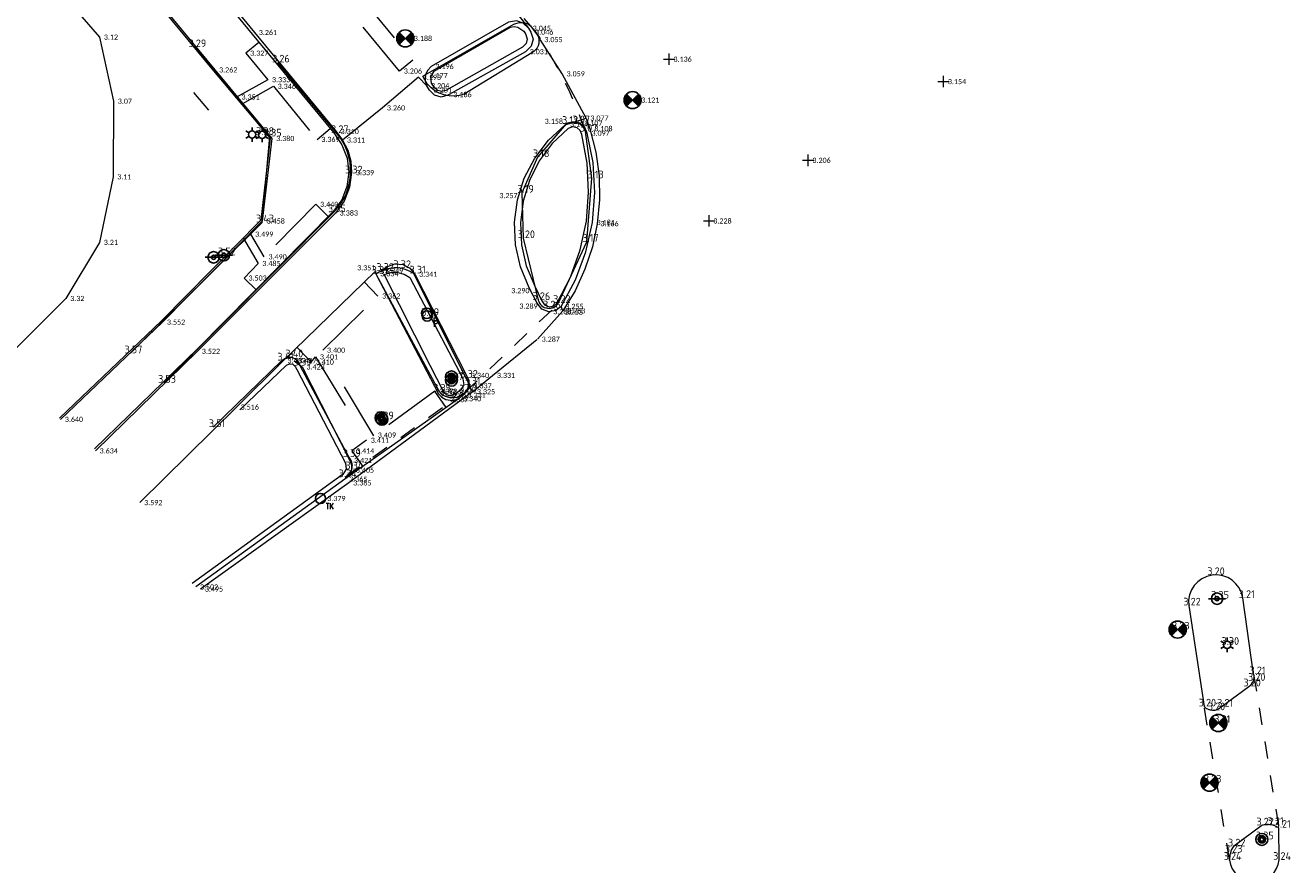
# Model space of a CAD drawing. Header units: metres. Extents: x 152089 to 154194, y 463573 to 464275.
# Tile 6 of 35: x 152453 to 152497, y 463910 to 463939. Entities that reach past the tile are written whole.
import ezdxf
from ezdxf.enums import TextEntityAlignment as Align
from ezdxf.lldxf.tags import DXFTag

# ---------------------------------------------------------------- set-up
doc = ezdxf.new("R2010")
doc.units = ezdxf.units.M
doc.header["$MEASUREMENT"] = 0
doc.linetypes.add('XX-HIDDEN', pattern=[4, 2, -2])
for name, color, linetype, lineweight, true_color in [('B-ME-AL-HOOGTELABEL_HOOGTEMERK-S', 1, 'Continuous', 0, 0xff0000), ('B-ME-VH-KANTOPSLUITING_OPSLUITBAND_100X200-G', 7, 'VH-OPSLUITBAND_100X200', 0, 0xff7fbf), ('B-ME-VH-KANTOPSLUITING_OPSLUITBAND_60X150-G', 6, 'VH-OPSLUITBAND_60X150', 0, 0xff00ff), ('B-ME-VH-KANTOPSLUITING_TROTTOIRBAND_180 200-G', 7, 'VH-TROTTOIRBAND_180-200', 0, 0xff7fff)]:
    doc.layers.add(name, color=color, linetype=linetype, lineweight=lineweight, true_color=true_color)
for name, color, linetype, lineweight in [('B-ME-GW-WATERGANG_INSTEEK-G', 120, 'Continuous', 18), ('B-ME-VH-KANTOPSLUITING_VOORKANTBAND-G', 210, 'Continuous', 18), ('B-ME-VH-MATERIAALGRENS-G', 243, 'XX-HIDDEN', 18), ('B-ME-VH-VERHARDING_ASFALT-G', 2, 'Continuous', 18), ('B-ME-VH-VERHARDING_TEGEL-G', 24, 'Continuous', 18), ('B-ME-VW-VERKEERSTEKEN_BORD_INFO-G', 1, 'Continuous', 18)]:
    doc.layers.add(name, color=color, linetype=linetype, lineweight=lineweight)
for name, color, linetype in [('B-ME-IE-MEUBILAIR_LICHTMAST-S', 1, 'Continuous'), ('B-ME-IE-MEUBILAIR_PAAL-S', 1, 'Continuous'), ('B-ME-IE-MEUBILAIR_TROTTOIRKOLK-S', 1, 'Continuous'), ('B-ME-IE-MEUBILAIR_VERKEERSBORD-S', 1, 'Continuous'), ('B-ME-IE-MEUBILAIR_VERKEERSLICHT-S', 1, 'Continuous'), ('B-ME-RI-PUT-S', 1, 'Continuous'), ('X-XX-AL-MEETPUNT_DATA_HOOGTE-T', 7, 'Continuous')]:
    doc.layers.add(name, color=color, linetype=linetype)
doc.styles.add('18_100', font='romans', dxfattribs={"width": 0.8, "height": 0.18})
doc.styles.add('18_200', font='romans', dxfattribs={"width": 0.8, "height": 0.36})
doc.styles.add('NLCS-ISO-ANNOTATIVE-T18', font='txt', dxfattribs={"height": 1.8})
doc.styles.add('SLK', font='calibri.ttf', dxfattribs={"height": 0.3})
tags = doc.linetypes.add('VH-OPSLUITBAND_100X200', pattern=[16, 8, -2, 4, -2]).pattern_tags.tags
tags[10:11] = [DXFTag(74, 4), DXFTag(75, 0), DXFTag(340, '0'), DXFTag(46, 1.0), DXFTag(50, 0.0), DXFTag(44, 0.0), DXFTag(45, 0.0)]
tags[8:9] = [DXFTag(74, 4), DXFTag(75, 0), DXFTag(340, '0'), DXFTag(46, 1.0), DXFTag(50, 0.0), DXFTag(44, 0.0), DXFTag(45, 0.0)]
tags[6:7] = [DXFTag(74, 4), DXFTag(75, 0), DXFTag(340, '0'), DXFTag(46, 1.0), DXFTag(50, 0.0), DXFTag(44, 0.0), DXFTag(45, 0.0)]
tags[4:5] = [DXFTag(74, 4), DXFTag(75, 0), DXFTag(340, '0'), DXFTag(46, 1.0), DXFTag(50, 0.0), DXFTag(44, 0.0), DXFTag(45, 0.0)]
tags = doc.linetypes.add('VH-OPSLUITBAND_60X150', pattern=[10, 4, -2, 2, -2]).pattern_tags.tags
tags[10:11] = [DXFTag(74, 4), DXFTag(75, 0), DXFTag(340, '0'), DXFTag(46, 1.0), DXFTag(50, 0.0), DXFTag(44, 0.0), DXFTag(45, 0.0)]
tags[8:9] = [DXFTag(74, 4), DXFTag(75, 0), DXFTag(340, '0'), DXFTag(46, 1.0), DXFTag(50, 0.0), DXFTag(44, 0.0), DXFTag(45, 0.0)]
tags[6:7] = [DXFTag(74, 4), DXFTag(75, 0), DXFTag(340, '0'), DXFTag(46, 1.0), DXFTag(50, 0.0), DXFTag(44, 0.0), DXFTag(45, 0.0)]
tags[4:5] = [DXFTag(74, 4), DXFTag(75, 0), DXFTag(340, '0'), DXFTag(46, 1.0), DXFTag(50, 0.0), DXFTag(44, 0.0), DXFTag(45, 0.0)]
tags = doc.linetypes.add('VH-TROTTOIRBAND_180-200', pattern=[20, 10, -2, 2, -2, 2, -2]).pattern_tags.tags
tags[14:15] = [DXFTag(74, 4), DXFTag(75, 0), DXFTag(340, '0'), DXFTag(46, 1.0), DXFTag(50, 0.0), DXFTag(44, 0.0), DXFTag(45, 0.0)]
tags[12:13] = [DXFTag(74, 4), DXFTag(75, 0), DXFTag(340, '0'), DXFTag(46, 1.0), DXFTag(50, 0.0), DXFTag(44, 0.0), DXFTag(45, 0.0)]
tags[10:11] = [DXFTag(74, 4), DXFTag(75, 0), DXFTag(340, '0'), DXFTag(46, 1.0), DXFTag(50, 0.0), DXFTag(44, 0.0), DXFTag(45, 0.0)]
tags[8:9] = [DXFTag(74, 4), DXFTag(75, 0), DXFTag(340, '0'), DXFTag(46, 1.0), DXFTag(50, 0.0), DXFTag(44, 0.0), DXFTag(45, 0.0)]
tags[6:7] = [DXFTag(74, 4), DXFTag(75, 0), DXFTag(340, '0'), DXFTag(46, 1.0), DXFTag(50, 0.0), DXFTag(44, 0.0), DXFTag(45, 0.0)]
tags[4:5] = [DXFTag(74, 4), DXFTag(75, 0), DXFTag(340, '0'), DXFTag(46, 1.0), DXFTag(50, 0.0), DXFTag(44, 0.0), DXFTag(45, 0.0)]

# ---------------------------------------------------------------- blocks, each defined once
blk = doc.blocks.new('LICHTMAST')
at = {"ltscale": 0.1}
for p, q in [((-0.11, 0.063), (-0.219, 0.127)), ((0, 0.127), (0, 0.253)), ((0.11, 0.063), (0.219, 0.127)), ((-0.11, -0.063), (-0.219, -0.127)), ((0, -0.127), (0, -0.253)), ((0.11, -0.063), (0.219, -0.127))]:
    blk.add_line(p, q, dxfattribs=at)
blk.add_circle((0, 0), 0.127, dxfattribs=at)
at = {"style": '18_200', "width": 0.8}
blk.add_attdef('HOOGTE', (0.247, 0.242), '', height=0.25, dxfattribs=at)
blk = doc.blocks.new('verkeersbord')
blk.add_line((-0.3, 0), (0.3, 0))
for radius in [0.2, 0.0745]:
    blk.add_circle((0, 0), radius)
at = {"style": '18_200', "width": 0.8}
blk.add_attdef('HOOGTE', (0.245, 0.178), '', height=0.25, dxfattribs=at)
blk = doc.blocks.new('put')
at = {"color": 0, "ltscale": 0.5}
for p, q in [((-0.3, 0), (0, 0)), ((-0.299, 0.028), (-0.028, 0.027)), ((-0.295, 0.055), (-0.055, 0.055)), ((-0.289, 0.083), (-0.083, 0.082)), ((-0.279, 0.11), (-0.11, 0.11)), ((-0.267, 0.137), (-0.138, 0.137)), ((-0.267, 0.137), (-0.138, 0.137)), ((-0.251, 0.165), (-0.165, 0.165)), ((-0.23, 0.192), (-0.192, 0.192)), ((0, 0), (0.3, 0)), ((0.027, 0.027), (0.298, 0.027)), ((0.055, 0.055), (0.295, 0.055)), ((0.082, 0.082), (0.288, 0.082)), ((0.11, 0.11), (0.279, 0.109)), ((0.137, 0.137), (0.267, 0.137)), ((0.165, 0.164), (0.251, 0.164)), ((0.192, 0.192), (0.23, 0.192)), ((-0.299, -0.027), (-0.027, -0.027)), ((-0.295, -0.055), (-0.055, -0.055)), ((-0.289, -0.082), (-0.082, -0.082)), ((-0.28, -0.109), (-0.11, -0.11)), ((-0.267, -0.137), (-0.137, -0.137)), ((-0.251, -0.164), (-0.165, -0.164)), ((-0.231, -0.192), (-0.192, -0.192)), ((0.027, -0.027), (0.298, -0.028)), ((0.054, -0.055), (0.295, -0.055)), ((0.082, -0.082), (0.288, -0.083)), ((0.109, -0.11), (0.279, -0.11)), ((0.137, -0.137), (0.267, -0.137)), ((0.164, -0.165), (0.251, -0.165)), ((0.191, -0.192), (0.23, -0.192))]:
    blk.add_line(p, q, dxfattribs=at)
at = {"ltscale": 0.5}
for p, q in [((0.212, 0.212), (-0.213, -0.212)), ((-0.212, 0.212), (0.212, -0.213))]:
    blk.add_line(p, q, dxfattribs=at)
blk.add_ellipse((0, 0), major_axis=(-0.212, 0.212), ratio=1, start_param=3.926991, end_param=10.210176, dxfattribs=at)
at = {"style": '18_200', "width": 0.8}
blk.add_attdef('HOOGTE', (0.402, 0.261), '', height=0.25, dxfattribs=at)
blk = doc.blocks.new('verkeerslicht')
h = blk.add_hatch()
h.set_pattern_fill('ANSI31', color=256, scale=0.0045, style=0)
h.set_pattern_definition([(45, (-99614.369806, -220088.543568), (-0.0101027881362, 0.0101027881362), [])])
edge = h.paths.add_edge_path()
edge.add_ellipse((0, 0), major_axis=(-0.0895, 0.0895), ratio=1, start_angle=0, end_angle=360)
edge = h.paths.add_edge_path(flags=16)
edge.add_arc((0, 0), 0.0678, 0, 360)
blk.add_circle((0, 0), 0.0678)
blk.add_ellipse((0, 0), major_axis=(0.149, 0.149), ratio=1)
blk.add_ellipse((0, 0), major_axis=(-0.0895, 0.0895), ratio=1, start_param=1.570796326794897, end_param=7.853981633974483)
at = {"style": '18_200', "width": 0.8}
blk.add_attdef('HOOGTE', (0.264, 0.21), '', height=0.25, dxfattribs=at)
blk = doc.blocks.new('PAAL')
at = {"ltscale": 2}
blk.add_ellipse((0, 0), major_axis=(-0.181, 0), ratio=1, start_param=3.926991, end_param=10.210176, dxfattribs=at)
at = {"ltscale": 2, "style": '18_200', "width": 0.8}
blk.add_text('P', height=0.218, dxfattribs=at).set_placement((0.219, -0.382))
at = {"style": '18_200', "width": 0.8}
blk.add_attdef('HOOGTE', (0.236, 0.203), '', height=0.25, dxfattribs=at)
blk = doc.blocks.new('TROTTOIRKOLK')
at = {"ltscale": 2}
blk.add_ellipse((0, 0), major_axis=(-0.127, 0.127), ratio=1, start_param=3.926991, end_param=10.210176, dxfattribs=at)
at = {"ltscale": 2, "style": '18_100', "width": 0.8}
blk.add_text('TK', height=0.216, dxfattribs=at).set_placement((0.193, -0.375))
at = {"style": '18_200', "width": 0.8}
blk.add_attdef('HOOGTE', (0.214, 0.179), '', height=0.25, dxfattribs=at)
blk = doc.blocks.new('Verkeerslicht SLK', base_point=(2557.887, 2858.61))
h = blk.add_hatch()
h.set_pattern_fill('ANSI31', color=256, scale=0.0045, style=0, pattern_type=2)
h.set_pattern_definition([(45, (-97056.483087, -217229.933216), (-0.0101027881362, 0.0101027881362), [])])
edge = h.paths.add_edge_path()
edge.add_arc((2557.887, 2858.61), 0.127, 225, 585)
edge = h.paths.add_edge_path()
edge.add_arc((2557.887, 2858.61), 0.0678, 0, 360)
blk.add_circle((2557.887, 2858.61), 0.0678)
blk.add_ellipse((2557.887, 2858.61), major_axis=(0.149, 0.149), ratio=1)
blk.add_ellipse((2557.887, 2858.61), major_axis=(-0.0895, 0.0895), ratio=1, start_param=1.570796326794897, end_param=7.853981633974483)
blk = doc.blocks.new('hoogtemaat')
at = {"color": 0, "linetype": 'ByBlock'}
for points in [[(-0.2, 0, 0), (0.2, 0, 0)], [(0, -0.2, 0), (0, 0.2, 0)]]:
    blk.add_polyline3d(points, dxfattribs=at)
at = {"style": '18_200', "width": 0.8}
blk.add_attdef('HOOGTE', (0.247, 0.263), '', height=0.25, dxfattribs=at)

msp = doc.modelspace()

# ---------------------------------------------------------------- linework, layer by layer
at = {"layer": 'B-ME-GW-WATERGANG_INSTEEK-G'}
msp.add_lwpolyline([(152418.933, 463953.771), (152421.797, 463958.908), (152424.591, 463962.374), (152426.971, 463963.827), (152429.65, 463964.254), (152432.547, 463962.71), (152435.567, 463959.828), (152443.571, 463952.379), (152450.285, 463944.346), (152455.262, 463938.631), (152455.75, 463936.382), (152455.733, 463933.728), (152455.26, 463931.427), (152454.081, 463929.458), (152451.987, 463927.357)], dxfattribs=at)
at = {"layer": 'B-ME-VH-KANTOPSLUITING_OPSLUITBAND_100X200-G'}
msp.add_lwpolyline([(152430.177, 463973.762), (152430.707, 463973.788), (152431.198, 463973.694), (152431.576, 463973.543), (152431.917, 463973.322), (152432.21, 463973.04), (152434.491, 463970.378), (152440.246, 463963.486), (152446.91, 463955.396), (152454.309, 463946.403), (152460.615, 463938.738), (152463.481, 463935.266), (152463.767, 463934.853), (152463.945, 463934.384), (152464.003, 463933.885), (152463.94, 463933.39), (152463.759, 463932.925), (152463.471, 463932.517), (152458.7, 463927.689), (152455.077, 463924.181)], dxfattribs=at)
at = {"layer": 'B-ME-VH-KANTOPSLUITING_OPSLUITBAND_60X150-G'}
msp.add_lwpolyline([(152430.595, 463972.061), (152433.11, 463969.116), (152438.638, 463962.468), (152445.589, 463953.997), (152452.505, 463945.615), (152459.259, 463937.442), (152461.248, 463935.079), (152460.915, 463932.202), (152457.433, 463928.67), (152453.851, 463925.258)], dxfattribs=at)
at = {"layer": 'B-ME-VH-KANTOPSLUITING_TROTTOIRBAND_180 200-G'}
for points in [[(152466.908, 463937.011), (152466.885, 463937.235), (152467.006, 463937.43), (152469.687, 463938.976), (152469.816, 463939), (152469.945, 463938.982), (152470.149, 463938.839), (152470.224, 463938.718), (152470.27, 463938.562), (152470.23, 463938.405), (152470.115, 463938.29), (152470.102, 463938.282), (152467.417, 463936.762), (152467.276, 463936.723), (152467.134, 463936.755), (152467.023, 463936.85), (152467.007, 463936.872), (152466.908, 463937.011)], [(152460.185, 463925.548), (152461.823, 463927.114), (152461.929, 463927.166), (152462.045, 463927.147), (152462.128, 463927.064), (152462.181, 463926.962), (152463.889, 463923.675), (152463.915, 463923.461), (152463.795, 463923.282), (152463.775, 463923.267), (152458.507, 463919.458)]]:
    msp.add_lwpolyline(points, dxfattribs=at)
for points in [[(152472.186, 463935.216), (152472.131, 463935.353), (152472.018, 463935.449), (152471.857, 463935.481), (152471.702, 463935.426), (152471.147, 463934.899), (152470.69, 463934.284), (152470.346, 463933.6), (152470.124, 463932.867), (152470.031, 463932.108), (152470.07, 463931.345), (152470.238, 463930.599), (152470.532, 463929.894), (152470.781, 463929.377), (152470.879, 463929.235), (152471.038, 463929.169), (152471.198, 463929.195), (152471.322, 463929.299), (152471.787, 463930.208), (152472.13, 463931.17), (152472.344, 463932.169), (152472.425, 463933.188), (152472.372, 463934.21)], [(152465.245, 463930.303), (152465.485, 463930.368), (152465.734, 463930.368), (152465.953, 463930.309), (152466.151, 463930.199), (152468.011, 463926.644), (152468.015, 463926.637), (152468.044, 463926.424), (152467.928, 463926.242), (152467.743, 463926.1), (152467.594, 463926.043), (152467.439, 463926.079), (152467.33, 463926.194), (152467.329, 463926.196), (152466.869, 463927.108)]]:
    msp.add_lwpolyline(points, close=True, dxfattribs=at)
at = {"layer": 'B-ME-VH-KANTOPSLUITING_VOORKANTBAND-G'}
for points in [[(152466.6, 463937.26), (152469.801, 463939.08, -0.305324), (152470.387, 463939.031), (152470.65, 463938.661, -0.378484), (152470.43, 463938.08), (152468.06, 463936.63, -0.32103), (152466.757, 463936.992)], [(152472.313, 463935.313, 0.482173), (152471.638, 463935.586), (152470.632, 463934.417), (152470.082, 463933.169), (152470.123, 463931.576), (152470.658, 463929.402, 0.671679), (152471.37, 463929.3), (152472.357, 463931.448), (152472.534, 463933.675)], [(152467.177, 463926.189, 0.284372), (152467.806, 463925.996), (152468.083, 463926.157, 0.42654), (152468.117, 463926.675), (152466.289, 463930.334, 0.261991), (152465.172, 463930.427), (152464.962, 463930.324)], [(152494.027, 463915.136, 0.426608), (152494.626, 463915.127), (152495.598, 463915.842, 0.347159), (152495.763, 463916.27), (152495.383, 463918.944, 0.984626), (152493.487, 463918.681)], [(152495.056, 463910.223, 0.166246), (152494.918, 463909.745, 0.889521), (152496.657, 463909.753), (152496.646, 463910.878, 0.220357), (152496.053, 463910.961)]]:
    msp.add_lwpolyline(points, format="xyb", close=True, dxfattribs=at)
for points in [[(152457.524, 463926.498), (152463.485, 463932.485, 0.38769), (152463.58, 463935.265), (152461.517, 463937.74)], [(152459.252, 463924.942), (152461.662, 463927.279, -0.61114), (152462.288, 463927.101), (152464.008, 463923.89, -0.494985), (152463.867, 463923.184)]]:
    msp.add_lwpolyline(points, format="xyb", dxfattribs=at)
at = {"layer": 'B-ME-VH-MATERIAALGRENS-G', "ltscale": 0.3}
msp.add_lwpolyline([(152472.311, 463935.341, 0.06437), (152470.56, 463938.83), (152467.081, 463942.748)], format="xyb", dxfattribs=at)
at = {"layer": 'B-ME-VH-MATERIAALGRENS-G'}
msp.add_lwpolyline([(152464.324, 463940.152), (152466.25, 463937.822), (152465.788, 463937.44), (152463.862, 463939.769)], close=True, dxfattribs=at)
for points in [[(152460.855, 463938.447), (152460.394, 463938.066), (152461.161, 463937.137), (152460.094, 463936.53)], [(152472.334, 463935.788), (152471.5, 463937.343), (152470.719, 463938.544)], [(152460.289, 463936.296), (152461.361, 463936.904), (152462.892, 463935.04), (152463.353, 463935.421)], [(152463.287, 463932.331), (152462.852, 463932.762), (152461.04, 463930.918), (152460.57, 463931.714)], [(152460.312, 463931.562), (152460.821, 463930.685), (152460.337, 463930.174), (152460.751, 463929.764)], [(152467.428, 463925.632), (152467.027, 463926.198), (152464.886, 463924.637), (152463.091, 463927.641), (152465.027, 463929.543), (152464.547, 463930.036)], [(152468.353, 463926.186), (152469.056, 463926.758), (152470.627, 463928.029), (152471.52, 463929.024)], [(152462.188, 463927.744), (152462.692, 463927.226), (152462.844, 463927.409), (152464.63, 463924.481), (152464.112, 463924.107), (152464.498, 463923.56)]]:
    msp.add_lwpolyline(points, dxfattribs=at)
at = {"layer": 'B-ME-VH-MATERIAALGRENS-G', "ltscale": 0.3}
for points in [[(152468.083, 463926.157), (152471.302, 463929.215)], [(152463.875, 463923.188), (152467.806, 463925.996)], [(152495.763, 463916.27), (152496.646, 463910.878)], [(152494.918, 463909.745), (152494.027, 463915.136)]]:
    msp.add_lwpolyline(points, dxfattribs=at)
at = {"layer": 'B-ME-VH-VERHARDING_ASFALT-G'}
for points in [[(152469.779, 463939.63), (152470.311, 463938.941), (152470.398, 463938.806), (152470.474, 463938.563), (152470.413, 463938.315), (152470.232, 463938.135), (152470.205, 463938.12), (152467.528, 463936.612), (152467.487, 463936.589), (152467.248, 463936.527), (152467.01, 463936.592), (152466.836, 463936.767), (152466.745, 463936.925), (152466.453, 463937.22), (152465.195, 463936.148), (152463.791, 463935.019), (152463.968, 463934.66), (152464.075, 463934.274), (152464.107, 463933.874), (152464.036, 463933.36), (152463.843, 463932.877), (152463.539, 463932.457), (152458.7, 463927.603), (152455.113, 463924.108)], [(152456.675, 463922.292), (152460.062, 463925.645), (152461.704, 463927.273), (152464.928, 463930.407), (152464.962, 463930.324), (152465.128, 463930.428), (152465.363, 463930.574), (152465.623, 463930.669), (152465.901, 463930.652), (152466.147, 463930.524), (152466.322, 463930.308), (152468.141, 463926.757), (152468.222, 463926.583), (152468.231, 463926.391), (152468.353, 463926.186), (152464.011, 463922.984), (152458.805, 463919.257)]]:
    msp.add_lwpolyline(points, dxfattribs=at)
msp.add_lwpolyline([(152472.334, 463935.788), (152472.464, 463935.415), (152472.675, 463934.597), (152472.79, 463933.761), (152472.808, 463932.916), (152472.729, 463932.076), (152472.558, 463931.266), (152472.297, 463930.481), (152471.95, 463929.731), (152471.52, 463929.024), (152471.457, 463929.18), (152471.269, 463929.033), (152471.033, 463928.993), (152470.785, 463929.083), (152470.62, 463929.289), (152470.335, 463929.833), (152470.033, 463930.565), (152469.862, 463931.339), (152469.827, 463932.131), (152469.93, 463932.917), (152470.167, 463933.675), (152470.533, 463934.38), (152471.015, 463935.012), (152471.599, 463935.55)], close=True, dxfattribs=at)
at = {"layer": 'B-ME-VH-VERHARDING_TEGEL-G'}
for points in [[(152434.519, 463970.501), (152440.364, 463963.491), (152446.95, 463955.474), (152454.431, 463946.43), (152460.7, 463938.793), (152463.569, 463935.318), (152463.791, 463935.019)], [(152452.551, 463945.653), (152459.305, 463937.48), (152461.307, 463935.072), (152460.973, 463932.175), (152457.475, 463928.627), (152453.892, 463925.215)], [(152470.311, 463938.941), (152470.132, 463939.122), (152469.889, 463939.201), (152469.618, 463939.15), (152466.898, 463937.599), (152466.765, 463937.46), (152466.691, 463937.282), (152466.686, 463937.099), (152466.745, 463936.925)], [(152456.343, 463927.534), (152460.965, 463932.129), (152461.232, 463935.143), (152458.588, 463938.278)], [(152471.457, 463929.18), (152471.958, 463930.107), (152472.326, 463931.095), (152472.555, 463932.124), (152472.64, 463933.174), (152472.579, 463934.226), (152472.375, 463935.259), (152472.287, 463935.461), (152472.119, 463935.605), (152471.908, 463935.65), (152471.908, 463935.65)], [(152464.962, 463930.324), (152467.156, 463926.11), (152467.269, 463925.988), (152467.415, 463925.906), (152467.643, 463925.873), (152467.863, 463925.939)], [(152462.087, 463927.27), (152462.371, 463927.054), (152464.04, 463923.771), (152464.105, 463923.608), (152464.104, 463923.432), (152464.022, 463923.247), (152463.869, 463923.115)], [(152468.231, 463926.391), (152468.162, 463926.205), (152468.026, 463926.061), (152467.863, 463925.939), (152463.869, 463923.115), (152458.635, 463919.331)]]:
    msp.add_lwpolyline(points, dxfattribs=at)
at = {"layer": 'B-ME-VW-VERKEERSTEKEN_BORD_INFO-G'}
msp.add_line((152458.556, 463936.683), (152459.089, 463936.071), dxfattribs=at)

# ---------------------------------------------------------------- block references
at = {"layer": 'B-ME-AL-HOOGTELABEL_HOOGTEMERK-S'}
for p in [(152475.254, 463937.854), (152484.883, 463937.07), (152480.129, 463934.306), (152476.652, 463932.178)]:
    msp.add_blockref('hoogtemaat', p, dxfattribs=at)
at = {"layer": 'B-ME-IE-MEUBILAIR_LICHTMAST-S'}
for p in [(152460.614, 463935.211), (152460.968, 463935.197), (152494.835, 463917.299)]:
    msp.add_blockref('LICHTMAST', p, dxfattribs=at)
at = {"layer": 'B-ME-IE-MEUBILAIR_PAAL-S'}
for p in [(152466.743, 463928.938), (152466.759, 463928.844)]:
    msp.add_blockref('PAAL', p, dxfattribs=at)
at = {"layer": 'B-ME-IE-MEUBILAIR_TROTTOIRKOLK-S'}
msp.add_blockref('TROTTOIRKOLK', (152463.013, 463922.436), dxfattribs=at)
at = {"layer": 'B-ME-IE-MEUBILAIR_VERKEERSBORD-S'}
for p in [(152459.263, 463930.902), (152459.623, 463930.973), (152494.48, 463918.92)]:
    msp.add_blockref('verkeersbord', p, dxfattribs=at)
at = {"layer": 'B-ME-IE-MEUBILAIR_VERKEERSLICHT-S'}
for name, p in [('verkeerslicht', (152467.609, 463926.591)), ('Verkeerslicht SLK', (152467.611, 463926.704)), ('Verkeerslicht SLK', (152465.145, 463925.268)), ('verkeerslicht', (152465.171, 463925.216)), ('verkeerslicht', (152496.051, 463910.473))]:
    msp.add_blockref(name, p, dxfattribs=at)
at = {"layer": 'B-ME-RI-PUT-S'}
for p in [(152465.991, 463938.585), (152473.967, 463936.42), (152493.096, 463917.836), (152494.524, 463914.557), (152494.213, 463912.462)]:
    msp.add_blockref('put', p, dxfattribs=at)

# ---------------------------------------------------------------- texts
at = {"layer": 'B-ME-AL-HOOGTELABEL_HOOGTEMERK-S', "style": 'SLK'}
for s, p in [('3.136', (152475.404, 463937.764)), ('3.154', (152485.033, 463936.98)), ('3.206', (152480.279, 463934.216)), ('3.228', (152476.802, 463932.088))]:
    msp.add_text(s, height=0.18, dxfattribs=at).set_placement(p)
at = {"layer": 'B-ME-GW-WATERGANG_INSTEEK-G', "style": 'SLK'}
for s, p in [('3.12', (152455.412, 463938.541)), ('3.07', (152455.9, 463936.292)), ('3.11', (152455.883, 463933.638)), ('3.21', (152455.41, 463931.337)), ('3.32', (152454.231, 463929.368))]:
    msp.add_text(s, height=0.18, dxfattribs=at).set_placement(p)
at = {"layer": 'B-ME-IE-MEUBILAIR_TROTTOIRKOLK-S', "style": 'SLK'}
msp.add_text('3.379', height=0.18, dxfattribs=at).set_placement((152463.253, 463922.346))
at = {"layer": 'B-ME-RI-PUT-S', "style": 'SLK'}
for s, p in [('3.188', (152466.291, 463938.495)), ('3.121', (152474.267, 463936.33))]:
    msp.add_text(s, height=0.18, dxfattribs=at).set_placement(p)
at = {"layer": 'B-ME-VH-MATERIAALGRENS-G', "style": 'SLK'}
for s, p in [('3.055', (152470.869, 463938.454)), ('3.327', (152460.544, 463937.976)), ('3.206', (152465.938, 463937.35)), ('3.059', (152471.65, 463937.253)), ('3.333', (152461.311, 463937.047)), ('3.346', (152461.511, 463936.814)), ('3.351', (152460.241, 463936.438)), ('3.077', (152472.484, 463935.698)), ('3.369', (152463.042, 463934.95)), ('3.440', (152463.002, 463932.672)), ('3.499', (152460.72, 463931.624)), ('3.485', (152460.971, 463930.595)), ('3.490', (152461.19, 463930.828)), ('3.503', (152460.487, 463930.084)), ('3.362', (152465.177, 463929.453)), ('3.253', (152471.583, 463928.884)), ('3.287', (152470.777, 463927.939)), ('3.401', (152462.994, 463927.319)), ('3.400', (152463.241, 463927.551)), ('3.410', (152462.842, 463927.136)), ('3.331', (152469.206, 463926.668)), ('3.373', (152467.177, 463926.108)), ('3.325', (152468.503, 463926.096)), ('3.411', (152464.78, 463924.391)), ('3.411', (152464.78, 463924.391)), ('3.409', (152465.026, 463924.572)), ('3.414', (152464.262, 463924.017))]:
    msp.add_text(s, height=0.18, dxfattribs=at).set_placement(p)
at = {"layer": 'B-ME-VH-VERHARDING_ASFALT-G', "style": 'SLK'}
for s, p in [('3.045', (152470.461, 463938.851)), ('3.046', (152470.548, 463938.716)), ('3.031', (152470.355, 463938.03)), ('3.193', (152466.603, 463937.13)), ('3.204', (152466.895, 463936.835)), ('3.201', (152466.986, 463936.677)), ('3.186', (152467.678, 463936.522)), ('3.260', (152465.345, 463936.058)), ('3.158', (152470.885, 463935.586)), ('3.077', (152472.484, 463935.698)), ('3.077', (152472.484, 463935.698)), ('3.108', (152472.624, 463935.328)), ('3.311', (152463.941, 463934.929)), ('3.339', (152464.257, 463933.784)), ('3.257', (152469.29, 463932.978)), ('3.383', (152463.689, 463932.367)), ('3.383', (152463.689, 463932.367)), ('3.166', (152472.836, 463931.992)), ('3.351', (152464.299, 463930.445)), ('3.334', (152465.112, 463930.234)), ('3.349', (152465.278, 463930.338)), ('3.341', (152466.472, 463930.218)), ('3.290', (152469.708, 463929.642)), ('3.289', (152469.993, 463929.099)), ('3.255', (152471.607, 463929.09)), ('3.288', (152471.183, 463928.903)), ('3.263', (152471.67, 463928.934)), ('3.522', (152458.85, 463927.513)), ('3.433', (152461.854, 463927.183)), ('3.340', (152468.291, 463926.667)), ('3.325', (152468.503, 463926.096)), ('3.516', (152460.212, 463925.555)), ('3.634', (152455.263, 463924.018)), ('3.385', (152464.161, 463922.894)), ('3.592', (152456.825, 463922.202)), ('3.495', (152458.955, 463919.167))]:
    msp.add_text(s, height=0.18, dxfattribs=at).set_placement(p)
at = {"layer": 'B-ME-VH-VERHARDING_TEGEL-G', "style": 'SLK'}
for s, p in [('3.045', (152470.461, 463938.851)), ('3.261', (152460.85, 463938.703)), ('3.196', (152467.048, 463937.509)), ('3.262', (152459.455, 463937.39)), ('3.177', (152466.841, 463937.192)), ('3.204', (152466.895, 463936.835)), ('3.134', (152471.771, 463935.489)), ('3.107', (152472.269, 463935.515)), ('3.380', (152461.457, 463934.982)), ('3.310', (152463.719, 463935.228)), ('3.097', (152472.525, 463935.169)), ('3.458', (152461.123, 463932.085)), ('3.181', (152472.705, 463932.034)), ('3.334', (152465.112, 463930.234)), ('3.255', (152471.607, 463929.09)), ('3.552', (152457.625, 463928.537)), ('3.433', (152461.854, 463927.183)), ('3.427', (152462.237, 463927.18)), ('3.423', (152462.521, 463926.964)), ('3.340', (152468.291, 463926.667)), ('3.369', (152467.306, 463926.02)), ('3.331', (152468.176, 463925.971)), ('3.337', (152468.381, 463926.301)), ('3.367', (152467.565, 463925.816)), ('3.340', (152468.013, 463925.849)), ('3.640', (152454.042, 463925.125)), ('3.421', (152464.19, 463923.681)), ('3.405', (152464.254, 463923.342)), ('3.365', (152464.019, 463923.025)), ('3.365', (152464.019, 463923.025)), ('3.502', (152458.785, 463919.241))]:
    msp.add_text(s, height=0.18, dxfattribs=at).set_placement(p)
at = {"layer": 'X-XX-AL-MEETPUNT_DATA_HOOGTE-T', "style": 'NLCS-ISO-ANNOTATIVE-T18'}
for s, p in [('3.29', (152459.006, 463938.278)), ('3.26', (152461.935, 463937.74)), ('3.38', (152461.386, 463935.197)), ('3.27', (152463.998, 463935.265)), ('3.12', (152472.056, 463935.586)), ('3.07', (152472.474, 463935.606)), ('3.07', (152472.731, 463935.313)), ('3.35', (152461.65, 463935.143)), ('3.18', (152471.05, 463934.417)), ('3.32', (152464.489, 463933.846)), ('3.13', (152472.952, 463933.675)), ('3.19', (152470.5, 463933.169)), ('3.43', (152461.383, 463932.129)), ('3.35', (152463.903, 463932.485)), ('3.20', (152470.541, 463931.576)), ('3.17', (152472.775, 463931.448)), ('3.52', (152460.041, 463930.973)), ('3.31', (152465.38, 463930.324)), ('3.32', (152465.59, 463930.427)), ('3.32', (152466.19, 463930.524)), ('3.31', (152466.707, 463930.334)), ('3.26', (152471.076, 463929.402)), ('3.26', (152471.447, 463929.108)), ('3.22', (152471.788, 463929.3)), ('3.39', (152467.177, 463928.844)), ('3.57', (152456.761, 463927.534)), ('3.41', (152462.08, 463927.279)), ('3.40', (152462.409, 463927.39)), ('3.39', (152462.706, 463927.101)), ('3.53', (152457.942, 463926.498)), ('3.47', (152468.027, 463926.591)), ('3.32', (152468.535, 463926.675)), ('3.31', (152468.629, 463926.419)), ('3.35', (152467.595, 463926.189)), ('3.34', (152467.829, 463926.022)), ('3.30', (152468.224, 463925.996)), ('3.30', (152468.501, 463926.157)), ('3.39', (152465.589, 463925.216)), ('3.51', (152459.67, 463924.942)), ('3.39', (152464.426, 463923.89)), ('3.34', (152464.52, 463923.461)), ('3.34', (152464.285, 463923.184)), ('3.20', (152494.748, 463919.749)), ('3.35', (152494.898, 463918.92)), ('3.21', (152495.801, 463918.944)), ('3.22', (152493.905, 463918.681)), ('3.23', (152493.514, 463917.836)), ('3.30', (152495.253, 463917.299)), ('3.21', (152496.181, 463916.27)), ('3.20', (152496.016, 463915.842)), ('3.20', (152496.176, 463916.036)), ('3.20', (152494.445, 463915.136)), ('3.20', (152494.765, 463915.004)), ('3.21', (152495.044, 463915.127)), ('3.21', (152494.942, 463914.557)), ('3.23', (152494.631, 463912.462)), ('3.22', (152496.471, 463910.961)), ('3.21', (152496.817, 463910.978)), ('3.21', (152497.064, 463910.878)), ('3.35', (152496.469, 463910.473)), ('3.23', (152495.369, 463910.008)), ('3.22', (152495.474, 463910.223)), ('3.24', (152495.336, 463909.745)), ('3.24', (152497.075, 463909.753))]:
    msp.add_text(s, height=0.27, dxfattribs=at).set_placement(p, align=Align.RIGHT)

doc.saveas('drawing.dxf')
